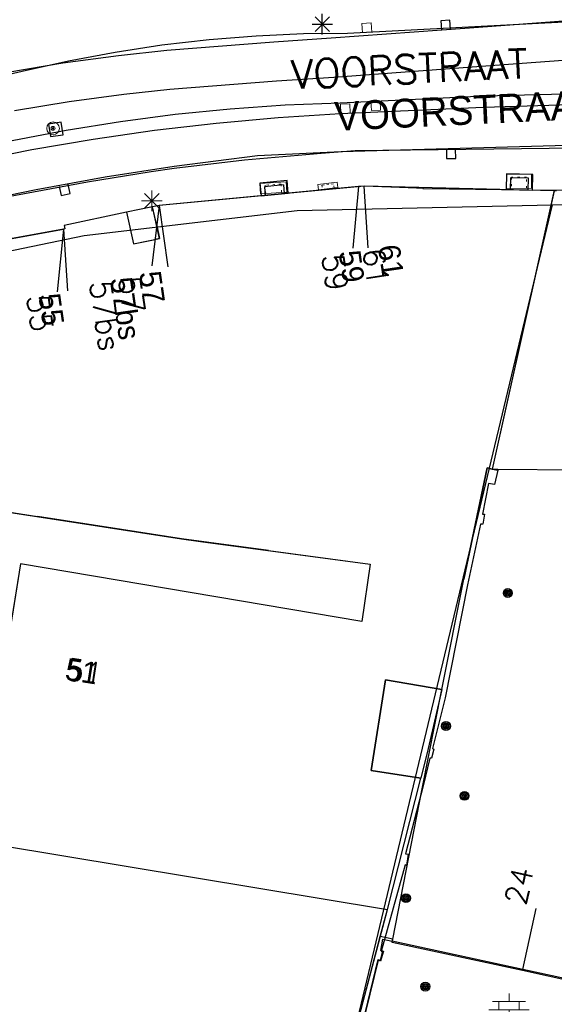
# Model space of a CAD drawing. Header units: millimetres. Extents: x 135944 to 142000, y 454200 to 456692.
# Tile 85 of 185: x 136756 to 136782, y 456306 to 456354. Entities that reach past the tile are written whole.
import ezdxf
from ezdxf.enums import TextEntityAlignment as Align

# ---------------------------------------------------------------- set-up
doc = ezdxf.new("R2010")
doc.units = ezdxf.units.MM
doc.linetypes.add('TotaalGBKN2013X$0$GBKN binnenstad 2009$0$DOT', pattern=[0.25, 0, -0.25])
for name, color, linetype in [('TotaalGBKN2013_Bistad', 251, 'Continuous'), ('TotaalGBKN2013X$0$Contouren', 251, 'Continuous'), ('TotaalGBKN2013X$0$GBKN binnenstad 2009$0$OBJECTEN_', 251, 'Continuous'), ('TotaalGBKN2013X$0$GBKN binnenstad 2009$0$OBJECTEN__', 251, 'Continuous'), ('TotaalGBKN2013X$0$GBKN binnenstad 2009$0$OBJECTEN___', 251, 'Continuous'), ('TotaalGBKN2013X$0$GBKN binnenstad 2009$0$SEMANT_ SYMB_', 251, 'Continuous')]:
    doc.layers.add(name, color=color, linetype=linetype)
doc.styles.add('TotaalGBKN2013X$0$GBKN binnenstad 2009$0$Standard', font='txt')
doc.styles.add('TotaalGBKN2013X$0$GBKN binnenstad 2009$0$TXT', font='txt.shx')

# ---------------------------------------------------------------- blocks, each defined once
blk = doc.blocks.new('TotaalGBKN2013X$0$GBKN binnenstad 2009$0$CEL532')
at = {"layer": 'TotaalGBKN2013X$0$GBKN binnenstad 2009$0$OBJECTEN___', "linetype": 'Continuous', "lineweight": 0}
blk.add_lwpolyline([(0, -1), (1, -1), (1, 0), (0, 0), (0, -1)], dxfattribs=at)
at = {"layer": 'TotaalGBKN2013X$0$GBKN binnenstad 2009$0$OBJECTEN___', "linetype": 'TotaalGBKN2013X$0$GBKN binnenstad 2009$0$DOT', "lineweight": 0}
blk.add_lwpolyline([(0.2, -1), (0.2, -0.2), (0.8, -0.2), (0.8, -1)], dxfattribs=at)
blk = doc.blocks.new('TotaalGBKN2013X$0$GBKN binnenstad 2009$0$DEC109')
at = {"layer": 'TotaalGBKN2013X$0$GBKN binnenstad 2009$0$SEMANT_ SYMB_', "linetype": 'Continuous', "lineweight": 0}
for p, q in [((0, 0.6), (0, 1)), ((-0.8, 0.6), (0.8, 0.6)), ((-0.5, 0.2), (-0.5, 0.6)), ((0.5, 0.2), (0.5, 0.6)), ((-0.98, 0.2), (0.98, 0.2)), ((0, -0.2), (0, 0.2)), ((-0.98, -0.2), (0.98, -0.2)), ((-0.5, -0.6), (-0.5, -0.2)), ((0.5, -0.6), (0.5, -0.2)), ((-0.8, -0.6), (0.8, -0.6)), ((0, -1), (0, -0.6))]:
    blk.add_line(p, q, dxfattribs=at)
blk = doc.blocks.new('TotaalGBKN2013X$0$GBKN binnenstad 2009$0$X')
at = {"layer": 'TotaalGBKN2013X$0$GBKN binnenstad 2009$0$OBJECTEN__', "linetype": 'Continuous', "lineweight": 0}
blk.add_lwpolyline([(0.225, -0.25), (0.224, 0.2), (-0.225, 0.2), (-0.226, -0.25)], dxfattribs=at)
blk = doc.blocks.new('TotaalGBKN2013X$0$GBKN binnenstad 2009$0$V')
at = {"layer": 'TotaalGBKN2013X$0$GBKN binnenstad 2009$0$OBJECTEN__', "linetype": 'Continuous', "lineweight": 0}
for radius in [0.31, 0.095, 0.035, 0.0224]:
    blk.add_circle((0, 0), radius, dxfattribs=at)
blk = doc.blocks.new('TotaalGBKN2013X$0$GBKN binnenstad 2009$0$DEC100')
at = {"layer": 'TotaalGBKN2013X$0$GBKN binnenstad 2009$0$OBJECTEN_', "linetype": 'Continuous', "lineweight": 0}
for p, q in [((0, -0.5), (0, 0.5)), ((-0.5, 0), (0.5, 0)), ((-0.354, -0.354), (0.354, 0.354)), ((0.354, -0.354), (-0.354, 0.354))]:
    blk.add_line(p, q, dxfattribs=at)

msp = doc.modelspace()

# ---------------------------------------------------------------- linework, layer by layer
at = {"layer": 'TotaalGBKN2013_Bistad'}
for p, q in [((136770.059, 456353.6), (136770.767, 456354.308)), ((136770.767, 456353.6), (136770.059, 456354.308)), ((136770.413, 456353.454), (136770.413, 456354.454)), ((136776.618, 456354.151), (136776.17, 456354.117)), ((136776.17, 456354.117), (136776.203, 456353.669)), ((136776.652, 456353.703), (136776.618, 456354.151)), ((136777.561, 456353.765), (136784.87, 456354.322)), ((136769.913, 456353.954), (136770.913, 456353.954)), ((136770.844, 456353.278), (136777.561, 456353.765)), ((136762.851, 456352.681), (136768.051, 456353.096)), ((136768.051, 456353.096), (136770.844, 456353.278)), ((136760.5, 456352.43), (136762.851, 456352.681)), ((136757.804, 456352.066), (136760.5, 456352.43)), ((136777.702, 456351.87), (136785.027, 456352.428)), ((136755.12, 456351.624), (136757.804, 456352.066)), ((136770.974, 456351.382), (136777.702, 456351.87)), ((136763.002, 456350.786), (136768.188, 456351.201)), ((136768.188, 456351.201), (136770.974, 456351.382)), ((136760.76, 456350.547), (136763.002, 456350.786)), ((136755.457, 456349.754), (136758.103, 456350.19)), ((136758.103, 456350.19), (136760.76, 456350.547)), ((136757.718, 456349.19), (136757.105, 456349.099)), ((136757.105, 456349.099), (136757.196, 456348.486)), ((136757.809, 456348.577), (136757.718, 456349.19)), ((136757.196, 456348.486), (136757.809, 456348.577)), ((136770.365, 456347.69), (136772.005, 456347.808)), ((136772.005, 456347.808), (136784.014, 456347.952)), ((136776.444, 456347.879), (136776.447, 456347.429)), ((136776.897, 456347.431), (136776.894, 456347.881)), ((136763.206, 456346.951), (136766.638, 456347.367)), ((136766.638, 456347.367), (136770.365, 456347.69)), ((136776.447, 456347.429), (136776.897, 456347.431)), ((136762.089, 456346.793), (136763.206, 456346.951)), ((136759.005, 456346.293), (136762.089, 456346.793)), ((136779.561, 456346.483), (136779.547, 456345.914)), ((136780.442, 456346.463), (136779.561, 456346.483)), ((136780.428, 456345.894), (136780.442, 456346.463)), ((136754.158, 456345.396), (136759.005, 456346.293)), ((136757.62, 456346.073), (136757.718, 456345.634)), ((136758.157, 456345.732), (136758.059, 456346.171)), ((136772.464, 456346.09), (136762.474, 456345.144)), ((136772.168, 456346.062), (136762.474, 456345.144)), ((136768.524, 456346.144), (136767.599, 456346.056)), ((136767.599, 456346.056), (136767.638, 456345.635)), ((136768.524, 456346.144), (136768.563, 456345.723)), ((136772.168, 456346.062), (136771.89, 456343.074)), ((136772.424, 456346.085), (136772.622, 456343.092)), ((136781.681, 456345.863), (136772.464, 456346.09)), ((136757.718, 456345.634), (136758.157, 456345.732)), ((136781.681, 456345.863), (136778.671, 456332.347)), ((136781.681, 456345.863), (136781.806, 456345.867)), ((136762.16, 456345.078), (136760.9, 456344.813)), ((136762.16, 456345.078), (136760.9, 456344.813)), ((136762.475, 456345.138), (136762.132, 456342.209)), ((136762.474, 456345.144), (136762.16, 456345.078)), ((136762.474, 456345.144), (136762.16, 456345.078)), ((136762.361, 456344.174), (136762.16, 456345.078)), ((136762.501, 456343.546), (136762.16, 456345.078)), ((136762.475, 456345.138), (136762.546, 456344.689)), ((136762.475, 456345.138), (136762.907, 456342.17)), ((136762.475, 456345.138), (136762.546, 456344.689)), ((136760.9, 456344.813), (136757.866, 456344.176)), ((136760.9, 456344.813), (136761.24, 456343.281)), ((136757.827, 456343.998), (136753.862, 456343.274)), ((136754.209, 456343.337), (136757.827, 456343.998)), ((136757.828, 456343.991), (136757.523, 456340.948)), ((136757.9, 456344.011), (136757.827, 456343.998)), ((136757.828, 456343.991), (136758.023, 456340.998)), ((136757.866, 456344.176), (136757.9, 456344.011)), ((136761.24, 456343.281), (136762.501, 456343.546)), ((136777.292, 456327.005), (136778.431, 456332.401)), ((136778.431, 456332.401), (136778.671, 456332.347)), ((136778.671, 456332.347), (136778.945, 456332.298)), ((136778.671, 456332.347), (136778.946, 456332.344)), ((136778.945, 456332.298), (136778.786, 456331.593)), ((136778.946, 456332.344), (136798.463, 456332.12)), ((136778.485, 456331.647), (136778.207, 456330.146)), ((136778.786, 456331.593), (136778.485, 456331.647)), ((136754.283, 456330.389), (136757.794, 456329.845)), ((136778.207, 456330.146), (136778.302, 456330.146)), ((136778.302, 456330.146), (136778.223, 456329.662)), ((136760.645, 456329.403), (136756.564, 456330.036)), ((136757.794, 456329.845), (136763.573, 456328.949)), ((136778.103, 456329.663), (136777.469, 456326.726)), ((136778.223, 456329.662), (136778.103, 456329.663)), ((136763.573, 456328.949), (136764.497, 456328.825)), ((136764.497, 456328.825), (136772.738, 456327.722)), ((136767.804, 456328.382), (136772.738, 456327.722)), ((136755.734, 456327.742), (136753.598, 456314.45)), ((136772.33, 456324.934), (136755.734, 456327.742)), ((136772.738, 456327.722), (136772.33, 456324.934)), ((136776.219, 456321.644), (136777.292, 456327.005)), ((136776.219, 456321.644), (136777.292, 456327.005)), ((136777.469, 456326.726), (136776.387, 456321.227)), ((136773.483, 456322.116), (136772.783, 456317.7)), ((136776.219, 456321.644), (136773.483, 456322.116)), ((136775.27, 456316.817), (136776.219, 456321.644)), ((136776.219, 456321.644), (136775.56, 456318.776)), ((136776.387, 456321.227), (136775.775, 456318.769)), ((136775.56, 456318.776), (136775.205, 456317.341)), ((136775.83, 456318.744), (136775.717, 456318.304)), ((136775.775, 456318.769), (136775.83, 456318.744)), ((136775.647, 456318.305), (136775.323, 456316.967)), ((136775.717, 456318.304), (136775.647, 456318.305)), ((136772.783, 456317.7), (136775.205, 456317.341)), ((136773.576, 456310.956), (136775.205, 456317.341)), ((136773.836, 456309.522), (136775.27, 456316.817)), ((136775.323, 456316.967), (136774.46, 456313.66)), ((136753.568, 456314.263), (136773.576, 456310.956)), ((136753.568, 456314.263), (136773.576, 456310.956)), ((136774.46, 456313.66), (136774.585, 456313.64)), ((136774.585, 456313.64), (136774.501, 456313.095)), ((136774.436, 456313.125), (136773.272, 456308.921)), ((136774.501, 456313.095), (136774.436, 456313.125)), ((136780.16, 456308.039), (136780.808, 456310.999)), ((136772.473, 456306.796), (136773.576, 456310.956)), ((136773.23, 456309.652), (136773.576, 456310.956)), ((136773.836, 456309.522), (136773.23, 456309.652)), ((136773.815, 456309.414), (136773.836, 456309.522)), ((136773.815, 456309.413), (136773.815, 456309.414)), ((136780.159, 456308.039), (136773.815, 456309.413)), ((136773.382, 456308.93), (136773.244, 456308.441)), ((136773.272, 456308.921), (136773.382, 456308.93)), ((136773.129, 456308.497), (136772.121, 456304.407)), ((136773.244, 456308.441), (136773.129, 456308.497)), ((136785.958, 456306.731), (136780.148, 456307.987)), ((136786.317, 456306.706), (136780.159, 456308.039)), ((136770.1, 456297.493), (136772.473, 456306.796))]:
    msp.add_line(p, q, dxfattribs=at)
for points in [[(136799.822, 456354.965), (136771.638, 456353.502), (136769.503, 456353.476), (136767.202, 456353.372), (136764.905, 456353.187), (136762.617, 456352.923), (136760.339, 456352.579), (136758.074, 456352.157), (136755.825, 456351.656), (136746.235, 456349.444), (136745.432, 456349.27), (136742.934, 456348.674), (136740.457, 456348.001), (136738.002, 456347.252), (136735.571, 456346.426), (136733.167, 456345.525), (136730.793, 456344.549), (136728.513, 456343.528)], [(136746.387, 456346.206), (136751.362, 456347.386), (136752.721, 456347.721), (136755.335, 456348.303), (136757.965, 456348.806), (136760.61, 456349.23), (136763.265, 456349.576), (136765.93, 456349.842), (136768.601, 456350.028), (136771.277, 456350.134), (136778.289, 456350.47), (136797.293, 456350.945)], [(136746.387, 456346.206), (136746.563, 456345.709), (136751.429, 456346.851), (136753.33, 456347.271), (136756.293, 456347.858), (136759.27, 456348.366), (136762.26, 456348.796), (136765.26, 456349.146), (136768.269, 456349.416), (136771.283, 456349.607), (136778.247, 456349.919), (136797.299, 456350.508), (136797.293, 456350.945)], [(136851.187, 456350.569), (136845.819, 456350.525), (136843.859, 456350.45), (136812.763, 456348.898), (136807.162, 456348.748), (136771.332, 456347.742), (136767.261, 456347.56), (136763.218, 456347.042), (136759.852, 456346.512), (136756.499, 456345.904), (136753.161, 456345.217), (136749.841, 456344.452), (136747.398, 456343.836), (136746.861, 456343.63)], [(136775.006, 456345.99), (136772.464, 456346.09), (136772.168, 456346.062)], [(136775.006, 456345.99), (136775.301, 456345.998), (136775.302, 456345.968), (136781.688, 456345.894)], [(136781.688, 456345.894), (136778.671, 456332.347), (136778.431, 456332.401), (136777.292, 456327.005)], [(136781.688, 456345.894), (136781.728, 456345.89), (136808.264, 456346.354)], [(136760.9, 456344.813), (136757.866, 456344.176), (136757.9, 456344.011), (136757.827, 456343.998)], [(136760.9, 456344.813), (136761.24, 456343.281), (136762.283, 456343.5)], [(136762.361, 456344.174), (136762.501, 456343.546), (136762.283, 456343.5)], [(136746.213, 456332.068), (136753.307, 456330.703), (136754.283, 456330.389), (136756.564, 456330.036)], [(136767.804, 456328.382), (136763.573, 456328.949), (136760.645, 456329.403)], [(136772.738, 456327.722), (136772.33, 456324.934), (136755.734, 456327.742), (136753.598, 456314.45)], [(136773.576, 456310.956), (136775.205, 456317.341), (136772.783, 456317.7), (136773.483, 456322.116), (136776.219, 456321.644)], [(136748.797, 456296.802), (136768.998, 456293.249), (136770.1, 456297.493), (136772.473, 456306.796), (136773.23, 456309.652)], [(136772.127, 456304.382), (136773.123, 456308.534), (136773.239, 456308.501), (136773.362, 456308.932), (136773.256, 456308.964), (136773.356, 456309.513), (136773.815, 456309.414)], [(136780.148, 456307.987), (136773.803, 456309.359), (136773.815, 456309.413)]]:
    msp.add_lwpolyline(points, dxfattribs=at)
for centre, radius in [((136779.429, 456326.323), 0.215), ((136779.429, 456326.323), 0.155), ((136779.429, 456326.323), 0.095), ((136779.429, 456326.323), 0.035), ((136776.424, 456319.865), 0.215), ((136776.424, 456319.865), 0.155), ((136776.424, 456319.865), 0.095), ((136776.424, 456319.865), 0.035), ((136777.326, 456316.473), 0.215), ((136777.326, 456316.473), 0.155), ((136777.326, 456316.473), 0.095), ((136777.326, 456316.473), 0.035), ((136774.481, 456311.505), 0.215), ((136774.481, 456311.505), 0.155), ((136774.481, 456311.505), 0.095), ((136774.481, 456311.505), 0.035), ((136775.421, 456307.211), 0.215), ((136775.421, 456307.211), 0.155), ((136775.421, 456307.211), 0.095), ((136775.421, 456307.211), 0.035)]:
    msp.add_circle(centre, radius, dxfattribs=at)
for points in [[(136767.438, 456345.616), (136768.761, 456345.741), (136768.702, 456346.361), (136767.379, 456346.235)], [(136779.347, 456345.919), (136780.627, 456345.888), (136780.646, 456346.656), (136779.366, 456346.687)]]:
    msp.add_3dface(points, dxfattribs=at)
at = {"layer": 'TotaalGBKN2013X$0$Contouren'}
for p, q in [((136781.594, 456345.172), (136817.852, 456346.319)), ((136781.594, 456345.172), (136767.412, 456286.011)), ((136769.196, 456344.906), (136781.594, 456345.172)), ((136758.833, 456343.689), (136769.196, 456344.906)), ((136748.614, 456341.572), (136758.833, 456343.689))]:
    msp.add_line(p, q, dxfattribs=at)

# ---------------------------------------------------------------- block references
at = {"layer": 'TotaalGBKN2013_Bistad'}
for p, rotation in [((136772.578, 456353.801), 4.116867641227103), ((136771.534, 456349.869), 2.587818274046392)]:
    msp.add_blockref('TotaalGBKN2013X$0$GBKN binnenstad 2009$0$X', p, dxfattribs=dict(at, rotation=rotation))
for name, p, xscale, yscale, rotation in [('TotaalGBKN2013X$0$GBKN binnenstad 2009$0$X', (136773.01, 456349.967), 1.000001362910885, 1.000001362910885, 182.8802987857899), ('TotaalGBKN2013X$0$GBKN binnenstad 2009$0$CEL532', (136780.576, 456346.665), 1.214198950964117, -0.6753953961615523, 181.038208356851), ('TotaalGBKN2013X$0$GBKN binnenstad 2009$0$CEL532', (136768.656, 456346.298), 1.285880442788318, -0.5012340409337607, 183.8348587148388), ('TotaalGBKN2013X$0$GBKN binnenstad 2009$0$CEL532', (136771.141, 456346.271), 0.9507389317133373, -0.2497259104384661, 186.8260569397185)]:
    msp.add_blockref(name, p, dxfattribs=dict(at, xscale=xscale, yscale=yscale, rotation=rotation))
for name, p in [('TotaalGBKN2013X$0$GBKN binnenstad 2009$0$V', (136757.324, 456348.89)), ('TotaalGBKN2013X$0$GBKN binnenstad 2009$0$DEC100', (136762.121, 456345.364)), ('TotaalGBKN2013X$0$GBKN binnenstad 2009$0$DEC109', (136779.491, 456305.883))]:
    msp.add_blockref(name, p, dxfattribs=at)

# ---------------------------------------------------------------- texts
for style, p in [('TotaalGBKN2013X$0$GBKN binnenstad 2009$0$TXT', (136768.931, 456350.795)), ('TotaalGBKN2013X$0$GBKN binnenstad 2009$0$Standard', (136771.033, 456348.767))]:
    msp.add_text('VOORSTRAAT', height=1.4, rotation=2.7188, dxfattribs=dict(at, style=style)).set_placement(p)
for s, rotation, style, p in [('61', 278.2571, 'TotaalGBKN2013X$0$GBKN binnenstad 2009$0$TXT', (136772.884, 456343.064)), ('61', 278.2571, 'TotaalGBKN2013X$0$GBKN binnenstad 2009$0$Standard', (136773.639, 456343.242)), ('59', 278.2571, 'TotaalGBKN2013X$0$GBKN binnenstad 2009$0$TXT', (136770.903, 456342.789)), ('59', 278.2571, 'TotaalGBKN2013X$0$GBKN binnenstad 2009$0$Standard', (136771.73, 456342.966)), ('57bs', 278.2571, 'TotaalGBKN2013X$0$GBKN binnenstad 2009$0$Standard', (136760.625, 456341.661)), ('57', 278.2571, 'TotaalGBKN2013X$0$GBKN binnenstad 2009$0$TXT', (136761.02, 456341.707)), ('57', 278.2571, 'TotaalGBKN2013X$0$GBKN binnenstad 2009$0$Standard', (136762.027, 456341.955)), ('57bs', 278.2571, 'TotaalGBKN2013X$0$GBKN binnenstad 2009$0$TXT', (136759.617, 456341.484)), ('55', 278.2571, 'TotaalGBKN2013X$0$GBKN binnenstad 2009$0$TXT', (136756.558, 456340.805)), ('55', 278.2571, 'TotaalGBKN2013X$0$GBKN binnenstad 2009$0$Standard', (136757.132, 456340.873)), ('51', 350.9988, 'TotaalGBKN2013X$0$GBKN binnenstad 2009$0$TXT', (136757.942, 456322.648)), ('51', 350.9988, 'TotaalGBKN2013X$0$GBKN binnenstad 2009$0$Standard', (136757.942, 456322.648)), ('24', 77.6537, 'TotaalGBKN2013X$0$GBKN binnenstad 2009$0$TXT', (136779.783, 456311.224))]:
    msp.add_text(s, height=1.054, rotation=rotation, dxfattribs=dict(at, style=style)).set_placement(p, align=Align.MIDDLE_LEFT)

doc.saveas('drawing.dxf')
